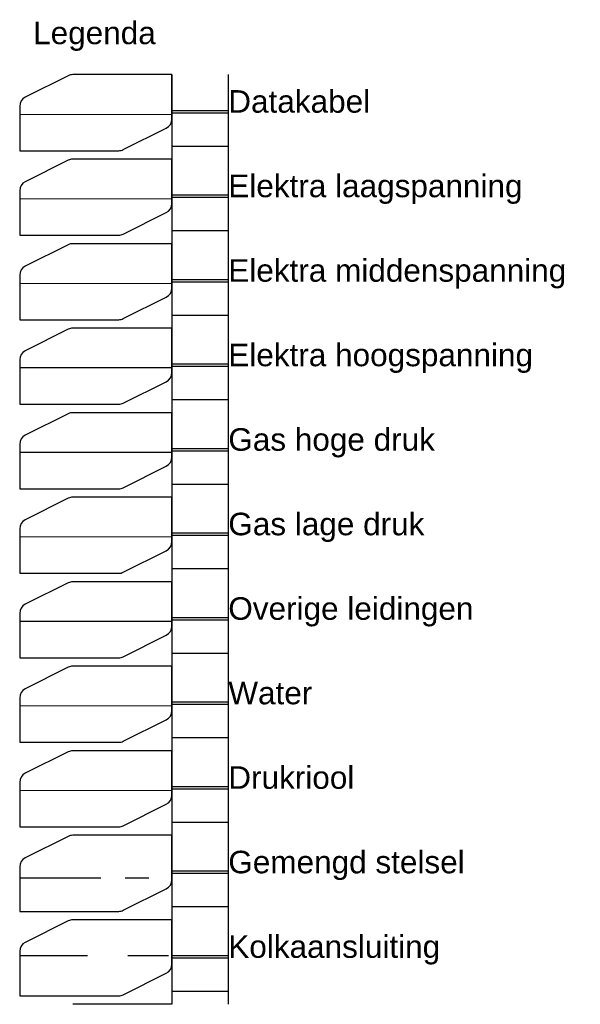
# Model space of a CAD drawing. Header units: metres. Extents: x 93498 to 93835, y 474827 to 475005.
# Tile 18 of 18: x 93810 to 93835, y 474833 to 474877. Entities that reach past the tile are written whole.
import ezdxf
from ezdxf.enums import TextEntityAlignment as Align
from ezdxf.lldxf.tags import DXFTag

# ---------------------------------------------------------------- set-up
doc = ezdxf.new("R2010")
doc.units = ezdxf.units.M
doc.linetypes.add('RI-GWA', pattern=[18.45, 6, -1.8, 1.75, -1.8, 1.75, -1.8, 1.75, -1.8])
doc.linetypes.add('RI-GWA_KOLKAANSLUITING', pattern=[15.6, 3, -1.8, 1.8, -1.8, 1.8, -1.8, 1.8, -1.8])
for name, color, linetype, lineweight in [('B-OI-KL-DATA-G', 90, 'KL-DATA-N', 0), ('B-OI-KL-ET_LS-G', 190, 'KL-LS-N', 0), ('B-OI-KL-ET_MS-G', 130, 'KL-MS-N', 0), ('B-OI-KL-GAS_LD-G', 52, 'KL-GAS-LD-N', 0), ('B-OI-KL-WATER-G', 170, 'KL-WATER-N', 0), ('B-OI-RI-DRUK-G', 210, 'RI-PERS', 0)]:
    doc.layers.add(name, color=color, linetype=linetype, lineweight=lineweight)
for name, color, linetype in [('B-OI-KL-ET_HS-G', 10, 'KL-HS-N'), ('B-OI-KL-GAS_HD-G', 30, 'KL-GAS-HD-N'), ('B-OI-KL-OVERIG-G', 200, 'Continuous'), ('B-OI-RI-GWA_KOLKAANSLUITING-G', 30, 'RI-GWA_KOLKAANSLUITING'), ('B-OI-RI-GWA_TRANSPORTLEIDING-G', 34, 'RI-GWA'), ('X-XX-AL-LEGENDA', 2, 'Continuous')]:
    doc.layers.add(name, color=color, linetype=linetype)
doc.layers.add('X-XX-AL-hulplijnen legenda', color=7, linetype='Continuous', plot=False)
doc.styles.add('ARIAL', font='arial.ttf')
doc.styles.get("Standard").update_dxf_attribs({"font": 'arial.ttf'})
tags = doc.linetypes.add('KL-DATA-N', pattern='A,4,-1,[101,NLCS.SHX,S=0.5,R=0,X=0,Y=0],-1,4,-1,["D",Standard,S=1,R=0,X=-0.25,Y=-0.5],-1.5', length=12.5).pattern_tags.tags
tags[18] = DXFTag(74, 10)
tags = doc.linetypes.add('KL-GAS-HD-N', pattern='A,4,-1,[69,NLCS.SHX,S=0.5,R=0,X=0,Y=0],-1,4,-1,["H",Standard,S=1,R=0,X=0,Y=-0.5],-2', length=13).pattern_tags.tags
tags[18] = DXFTag(74, 10)
tags = doc.linetypes.add('KL-GAS-LD-N', pattern='A,4,-1,[69,NLCS.SHX,S=0.5,R=0,X=0,Y=0],-1,4,-1,["L",Standard,S=1,R=0,X=0.25,Y=-0.5],-2', length=13).pattern_tags.tags
tags[18] = DXFTag(74, 10)
tags = doc.linetypes.add('KL-HS-N', pattern='A,4,-1,[103,NLCS.SHX,S=0.75,R=0,X=0,Y=0],-1,4,-1,["H",Standard,S=1,R=0,X=0,Y=-0.5],-2', length=13).pattern_tags.tags
tags[18] = DXFTag(74, 10)
tags = doc.linetypes.add('KL-LS-N', pattern='A,4,-1,[103,NLCS.SHX,S=0.75,R=0,X=0,Y=0],-1,4,-1,["L",Standard,S=1,R=0,X=0,Y=-0.5],-2', length=13).pattern_tags.tags
tags[18] = DXFTag(74, 10)
tags = doc.linetypes.add('KL-MS-N', pattern='A,4,-1,[103,NLCS.SHX,S=0.75,R=0,X=0,Y=0],-1,4,-1,["M",Standard,S=1,R=0,X=0,Y=-0.5],-2', length=13).pattern_tags.tags
tags[18] = DXFTag(74, 10)
doc.linetypes.add('KL-WATER-N', pattern='A,7,-0.5,[168,NLCS.SHX,S=0.75,R=0,X=0.75,Y=0],-2', length=9.5)
tags = doc.linetypes.add('RI-PERS', pattern='A,7,-2,["P",Standard,S=1.8,R=0,X=-0.5,Y=-0.9],-2,7,-2,[102,NLCS.SHX,S=1,R=180,X=0,Y=0],-2', length=22).pattern_tags.tags
tags[6] = DXFTag(74, 10)

# ---------------------------------------------------------------- blocks, each defined once
blk = doc.blocks.new('hulpmiddel legenda opbouw')
at = {"layer": 'X-XX-AL-hulplijnen legenda', "ltscale": 2}
for points in [[(0, 0), (-1.758, 0)], [(0, 0), (0, -1.5)], [(1, 0), (1, -1.5)], [(0, -0.675), (1, -0.675)], [(0, -1.5), (-1.758, -1.5)]]:
    blk.add_lwpolyline(points, dxfattribs=at)
at = {"layer": 'X-XX-AL-hulplijnen legenda', "color": 1, "ltscale": 2}
for points in [[(0, -0.634), (1, -0.634)], [(0, -1.267), (1, -1.267)]]:
    blk.add_lwpolyline(points, dxfattribs=at)

msp = doc.modelspace()

# ---------------------------------------------------------------- linework, layer by layer
at = {"layer": 'B-OI-KL-DATA-G', "flags": 128}
msp.add_lwpolyline([(93817.109, 474872.325), (93810.359, 474872.325)], dxfattribs=at)
at = {"layer": 'B-OI-KL-ET_HS-G', "flags": 128}
msp.add_lwpolyline([(93817.109, 474861.075), (93810.359, 474861.075)], dxfattribs=at)
at = {"layer": 'B-OI-KL-ET_LS-G', "flags": 128}
msp.add_lwpolyline([(93817.109, 474868.575), (93810.359, 474868.575)], dxfattribs=at)
at = {"layer": 'B-OI-KL-ET_MS-G', "flags": 128}
msp.add_lwpolyline([(93817.109, 474864.825), (93810.359, 474864.825)], dxfattribs=at)
at = {"layer": 'B-OI-KL-GAS_HD-G', "flags": 128}
msp.add_lwpolyline([(93817.109, 474857.325), (93810.359, 474857.325)], dxfattribs=at)
at = {"layer": 'B-OI-KL-GAS_LD-G', "flags": 128}
msp.add_lwpolyline([(93817.109, 474853.575), (93810.359, 474853.575)], dxfattribs=at)
at = {"layer": 'B-OI-KL-OVERIG-G', "flags": 128}
msp.add_lwpolyline([(93817.109, 474849.825), (93810.359, 474849.825)], dxfattribs=at)
at = {"layer": 'B-OI-KL-WATER-G', "flags": 128}
msp.add_lwpolyline([(93817.109, 474846.075), (93810.359, 474846.075)], dxfattribs=at)
at = {"layer": 'B-OI-RI-DRUK-G', "flags": 128}
msp.add_lwpolyline([(93817.109, 474842.325), (93810.359, 474842.325)], dxfattribs=at)
at = {"layer": 'B-OI-RI-GWA_KOLKAANSLUITING-G'}
msp.add_line((93810.359, 474835.003), (93817.109, 474835.003), dxfattribs=at)
at = {"layer": 'B-OI-RI-GWA_TRANSPORTLEIDING-G', "ltscale": 0.6}
msp.add_line((93810.359, 474838.447), (93817.109, 474838.447), dxfattribs=at)
at = {"layer": 'X-XX-AL-LEGENDA'}
for points in [[(93817.109, 474874.088), (93812.715, 474874.088, 0.116434), (93812.514, 474874.04), (93810.607, 474873.087, 0.284079), (93810.359, 474872.685), (93810.359, 474870.713), (93814.752, 474870.713, 0.116434), (93814.954, 474870.761), (93816.86, 474871.714, 0.284079), (93817.109, 474872.116)], [(93817.109, 474870.338), (93812.715, 474870.338, 0.116434), (93812.514, 474870.29), (93810.607, 474869.337, 0.284079), (93810.359, 474868.935), (93810.359, 474866.963), (93814.752, 474866.963, 0.116434), (93814.954, 474867.011), (93816.86, 474867.964, 0.284079), (93817.109, 474868.366)], [(93817.109, 474866.588), (93812.715, 474866.588, 0.116434), (93812.514, 474866.54), (93810.607, 474865.587, 0.284079), (93810.359, 474865.185), (93810.359, 474863.213), (93814.752, 474863.213, 0.116434), (93814.954, 474863.261), (93816.86, 474864.214, 0.284079), (93817.109, 474864.616)], [(93817.109, 474862.838), (93812.715, 474862.838, 0.116434), (93812.514, 474862.79), (93810.607, 474861.837, 0.284079), (93810.359, 474861.435), (93810.359, 474859.463), (93814.752, 474859.463, 0.116434), (93814.954, 474859.511), (93816.86, 474860.464, 0.284079), (93817.109, 474860.866)], [(93817.109, 474859.088), (93812.715, 474859.088, 0.116434), (93812.514, 474859.04), (93810.607, 474858.087, 0.284079), (93810.359, 474857.685), (93810.359, 474855.713), (93814.752, 474855.713, 0.116434), (93814.954, 474855.761), (93816.86, 474856.714, 0.284079), (93817.109, 474857.116)], [(93817.109, 474855.338), (93812.715, 474855.338, 0.116434), (93812.514, 474855.29), (93810.607, 474854.337, 0.284079), (93810.359, 474853.935), (93810.359, 474851.963), (93814.752, 474851.963, 0.116434), (93814.954, 474852.011), (93816.86, 474852.964, 0.284079), (93817.109, 474853.366)], [(93817.109, 474851.588), (93812.715, 474851.588, 0.116434), (93812.514, 474851.54), (93810.607, 474850.587, 0.284079), (93810.359, 474850.185), (93810.359, 474848.213), (93814.752, 474848.213, 0.116434), (93814.954, 474848.261), (93816.86, 474849.214, 0.284079), (93817.109, 474849.616)], [(93817.109, 474847.838), (93812.715, 474847.838, 0.116434), (93812.514, 474847.79), (93810.607, 474846.837, 0.284079), (93810.359, 474846.435), (93810.359, 474844.463), (93814.752, 474844.463, 0.116434), (93814.954, 474844.511), (93816.86, 474845.464, 0.284079), (93817.109, 474845.866)], [(93817.109, 474844.088), (93812.715, 474844.088, 0.116434), (93812.514, 474844.04), (93810.607, 474843.087, 0.284079), (93810.359, 474842.685), (93810.359, 474840.713), (93814.752, 474840.713, 0.116434), (93814.954, 474840.761), (93816.86, 474841.714, 0.284079), (93817.109, 474842.116)], [(93817.109, 474840.338), (93812.715, 474840.338, 0.116434), (93812.514, 474840.29), (93810.607, 474839.337, 0.284079), (93810.359, 474838.935), (93810.359, 474836.963), (93814.752, 474836.963, 0.116434), (93814.954, 474837.011), (93816.86, 474837.964, 0.284079), (93817.109, 474838.366)], [(93817.109, 474836.588), (93812.715, 474836.588, 0.116434), (93812.514, 474836.54), (93810.607, 474835.587, 0.284079), (93810.359, 474835.185), (93810.359, 474833.213), (93814.752, 474833.213, 0.116434), (93814.954, 474833.261), (93816.86, 474834.214, 0.284079), (93817.109, 474834.616)]]:
    msp.add_lwpolyline(points, format="xyb", close=True, dxfattribs=at)

# ---------------------------------------------------------------- block references
at = {"layer": 'X-XX-AL-hulplijnen legenda', "xscale": 2.5, "yscale": 2.5, "zscale": 2.5}
for p in [(93817.109, 474874.088), (93817.109, 474870.338), (93817.109, 474866.588), (93817.109, 474862.838), (93817.109, 474859.088), (93817.109, 474855.338), (93817.109, 474851.588), (93817.109, 474847.838), (93817.109, 474844.088), (93817.109, 474840.338), (93817.109, 474836.588)]:
    msp.add_blockref('hulpmiddel legenda opbouw', p, dxfattribs=at)

# ---------------------------------------------------------------- texts
at = {"layer": 'X-XX-AL-LEGENDA', "style": 'ARIAL'}
for s, p in [('Legenda', (93810.955, 474875.94)), ('Datakabel', (93819.609, 474872.9)), ('Elektra laagspanning', (93819.609, 474869.15)), ('Elektra middenspanning', (93819.609, 474865.4)), ('Elektra hoogspanning', (93819.609, 474861.65)), ('Gas hoge druk', (93819.609, 474857.9)), ('Gas lage druk', (93819.609, 474854.15)), ('Overige leidingen', (93819.609, 474850.4)), ('Water', (93819.609, 474846.65)), ('Drukriool', (93819.609, 474842.9)), ('Gemengd stelsel ', (93819.609, 474839.15)), ('Kolkaansluiting ', (93819.609, 474835.4))]:
    msp.add_text(s, height=1, dxfattribs=at).set_placement(p, align=Align.MIDDLE_LEFT)

doc.saveas('drawing.dxf')
